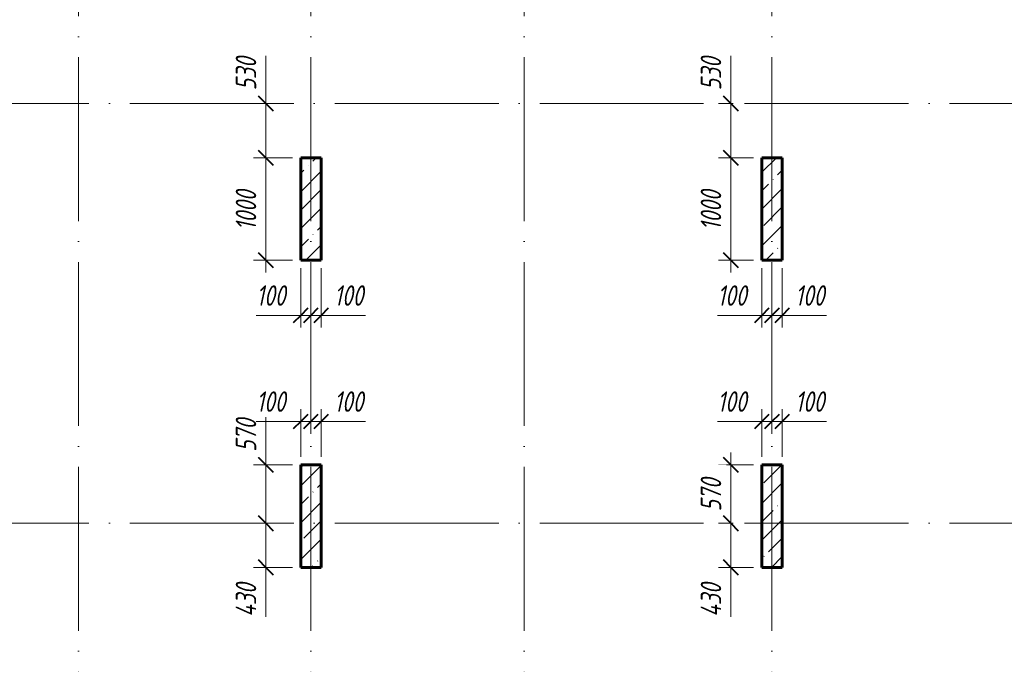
# Model space of a CAD drawing. Header units: millimetres. Extents: x 6092 to 73550, y -4371 to 20491.
# Tile 8 of 25: x 29658 to 39267, y 1923 to 8218. Entities that reach past the tile are written whole.
import ezdxf

# ---------------------------------------------------------------- set-up
doc = ezdxf.new("R2010")
doc.units = ezdxf.units.MM
doc.linetypes.add('ADSK_Линия сетки', pattern=[2000, 1600, -200, 0, -200])
for name, color, linetype, lineweight in [('A-____-____-DIMS', 211, 'Continuous', 9), ('A-____-____-DIMS-80', 211, 'Continuous', 9), ('S-COLS-____-MCUT', 52, 'Continuous', 40), ('S-COLS-____-OTLN', 52, 'Continuous', 18), ('S-GRID-____-OTLN', 1, 'Continuous', 9)]:
    doc.layers.add(name, color=color, linetype=linetype, lineweight=lineweight)
doc.styles.add('GOST Common_I_1', font='GOST_Common Italic.ttf', dxfattribs={"width": 0.8, "height": 200})
doc.dimstyles.new('ADSK_Округление_5мм__Узкий_', dxfattribs={"dimscale": 304.8, "dimtxt": 0.659918, "dimasz": 0.472441, "dimexe": 0.393701, "dimexo": 0.000861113, "dimgap": 0.104987, "dimtad": 1, "dimdec": 0, "dimlfac": 304.8, "dimrnd": 5, "dimdsep": 46, "dimtxsty": 'GOST Common_I_1', "dimblk1": 'OBLIQUE', "dimblk2": 'OBLIQUE', "dimsah": 1, "dimcen": 0.09, "dimdle": 0.393701, "dimazin": 0, "dimtfac": 1, "dimtdec": 4, "dimtix": 1, "dimtmove": 1, "dimatfit": 3, "dimfxl": 1, "dimtvp": 1, "dimtfill": 1, "dimtolj": 1, "dimtzin": 0, "dimlwd": 20, "dimlwe": 20, "dimarcsym": 2})
doc.dimstyles.new('ADSK_Округление_5мм__Узкий__1', dxfattribs={"dimscale": 304.8, "dimtxt": 0.659918, "dimasz": 0.472441, "dimexe": 0.393701, "dimexo": 0.000861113, "dimgap": 0.104987, "dimtad": 1, "dimdec": 0, "dimlfac": 304.8, "dimrnd": 5, "dimdsep": 46, "dimtxsty": 'GOST Common_I_1', "dimblk1": 'OBLIQUE', "dimblk2": 'OBLIQUE', "dimsah": 1, "dimcen": 0.09, "dimdle": 0.393701, "dimazin": 0, "dimtfac": 1, "dimtdec": 4, "dimtix": 1, "dimtmove": 0, "dimatfit": 3, "dimfxl": 1, "dimtvp": 1, "dimtfill": 1, "dimtolj": 1, "dimtzin": 0, "dimlwd": 20, "dimlwe": 20, "dimarcsym": 2})
pattern_1 = [(45, (16130.72, 8588.57), (-179.605, 179.605), []), (45, (16310.33, 8588.57), (-179.605, 179.605), [317.5, -63.5, 2.682, -60.818])]

# ---------------------------------------------------------------- blocks, each defined once
blk = doc.blocks.new('DIMBLOCK169-КЖ1_ПЭ_ВЭ2_Опалубка_Пилоны')
at = {"layer": 'A-____-____-DIMS-80', "lineweight": 40}
for p, q in [((36597.7, 3870), (36525.7, 3942)), ((36597.7, 3870), (36669.7, 3798)), ((36597.7, 3300), (36525.7, 3372)), ((36597.7, 3300), (36669.7, 3228))]:
    blk.add_line(p, q, dxfattribs=at)
at = {"layer": 'A-____-____-DIMS-80', "lineweight": 20}
for p, q in [((36597.7, 3990), (36597.7, 3300)), ((36597.7, 3870), (36477.7, 3870)), ((36597.7, 3870), (36820, 3870)), ((36597.7, 3300), (36477.7, 3300)), ((36597.7, 3300), (36619.5, 3300))]:
    blk.add_line(p, q, dxfattribs=at)
at = {"layer": 'A-____-____-DIMS-80', "color": 0, "lineweight": 20, "insert": (36304.3, 3416.2), "char_height": 200, "width": 405.013, "attachment_point": 1, "rotation": 90, "line_spacing_factor": 1.022761, "style": 'GOST Common_I_1', "bg_fill": 3, "box_fill_scale": 1.25, "bg_fill_color": 256, "bg_fill_true_color": 13158600, "bg_fill_transparency": 0}
blk.add_mtext('570', dxfattribs=at)
blk = doc.blocks.new('_Oblique')
at = {"color": 0, "linetype": 'ByBlock', "lineweight": -2}
blk.add_line((-0.5, -0.5), (0.5, 0.5), dxfattribs=at)
blk = doc.blocks.new('DIMBLOCK170-КЖ1_ПЭ_ВЭ2_Опалубка_Пилоны')
at = {"layer": 'A-____-____-DIMS-80', "lineweight": 40}
for p, q in [((36597.7, 3300), (36525.7, 3372)), ((36597.7, 3300), (36669.7, 3228)), ((36597.7, 2870), (36525.7, 2942)), ((36597.7, 2870), (36669.7, 2798))]:
    blk.add_line(p, q, dxfattribs=at)
at = {"layer": 'A-____-____-DIMS-80', "lineweight": 20}
for p, q in [((36597.7, 3300), (36477.7, 3300)), ((36597.7, 3300), (36597.7, 2750)), ((36597.7, 3300), (36619.5, 3300)), ((36597.7, 2781.7), (36597.7, 3085)), ((36597.7, 2870), (36477.7, 2870)), ((36597.7, 2870), (36820, 2870)), ((36597.7, 2387.1), (36597.7, 2781.7))]:
    blk.add_line(p, q, dxfattribs=at)
at = {"layer": 'A-____-____-DIMS-80', "color": 0, "lineweight": 20, "insert": (36304.3, 2387.1), "char_height": 200, "width": 425.469, "attachment_point": 1, "rotation": 90, "line_spacing_factor": 1.022761, "style": 'GOST Common_I_1', "bg_fill": 3, "box_fill_scale": 1.25, "bg_fill_color": 256, "bg_fill_true_color": 13158600, "bg_fill_transparency": 0}
blk.add_mtext('430', dxfattribs=at)
blk = doc.blocks.new('DIMBLOCK171-КЖ1_ПЭ_ВЭ2_Опалубка_Пилоны')
at = {"layer": 'A-____-____-DIMS-80', "lineweight": 20}
for p, q in [((36900, 4295.2), (36900, 4415.2)), ((36466.8, 4295.2), (36813.6, 4295.2)), ((36780, 4295.2), (37000, 4295.2)), ((36813.6, 4295.2), (36950, 4295.2)), ((36900, 4295.2), (36900, 3950)), ((37000, 4295.2), (37000, 4317)), ((37000, 4295.2), (37000, 4175.2))]:
    blk.add_line(p, q, dxfattribs=at)
at = {"layer": 'A-____-____-DIMS-80', "lineweight": 40}
for p, q in [((36900, 4295.2), (36972, 4367.2)), ((37000, 4295.2), (37072, 4367.2)), ((36900, 4295.2), (36828, 4223.2)), ((37000, 4295.2), (36928, 4223.2))]:
    blk.add_line(p, q, dxfattribs=at)
at = {"layer": 'A-____-____-DIMS-80', "color": 0, "lineweight": 20, "insert": (36466.8, 4588.6), "char_height": 200, "width": 368.194, "attachment_point": 1, "line_spacing_factor": 1.022761, "style": 'GOST Common_I_1', "bg_fill": 3, "box_fill_scale": 1.25, "bg_fill_color": 256, "bg_fill_true_color": 13158600, "bg_fill_transparency": 0}
blk.add_mtext('100', dxfattribs=at)
blk = doc.blocks.new('DIMBLOCK172-КЖ1_ПЭ_ВЭ2_Опалубка_Пилоны')
at = {"layer": 'A-____-____-DIMS-80', "lineweight": 40}
for p, q in [((37000, 4295.2), (37072, 4367.2)), ((37100, 4295.2), (37172, 4367.2)), ((37000, 4295.2), (36928, 4223.2)), ((37100, 4295.2), (37028, 4223.2))]:
    blk.add_line(p, q, dxfattribs=at)
at = {"layer": 'A-____-____-DIMS-80', "lineweight": 20}
for p, q in [((37100, 4295.2), (37100, 4415.2)), ((37000, 4295.2), (37000, 4317)), ((37000, 4295.2), (37220, 4295.2)), ((37000, 4295.2), (37000, 4175.2)), ((37186.4, 4295.2), (37050, 4295.2)), ((37100, 4295.2), (37100, 3950)), ((37533.2, 4295.2), (37186.4, 4295.2))]:
    blk.add_line(p, q, dxfattribs=at)
at = {"layer": 'A-____-____-DIMS-80', "color": 0, "lineweight": 20, "insert": (37226.4, 4588.6), "char_height": 200, "width": 368.194, "attachment_point": 1, "line_spacing_factor": 1.022761, "style": 'GOST Common_I_1', "bg_fill": 3, "box_fill_scale": 1.25, "bg_fill_color": 256, "bg_fill_true_color": 13158600, "bg_fill_transparency": 0}
blk.add_mtext('100', dxfattribs=at)
blk = doc.blocks.new('DIMBLOCK173-КЖ1_ПЭ_ВЭ2_Опалубка_Пилоны')
at = {"layer": 'A-____-____-DIMS-80', "lineweight": 20}
for p, q in [((32400, 5330.8), (32400, 5790)), ((31966.8, 5330.8), (32313.6, 5330.8)), ((32280, 5330.8), (32500, 5330.8)), ((32313.6, 5330.8), (32450, 5330.8)), ((32400, 5330.8), (32400, 5210.8)), ((32500, 5330.8), (32500, 5352.6)), ((32500, 5330.8), (32500, 5210.8))]:
    blk.add_line(p, q, dxfattribs=at)
at = {"layer": 'A-____-____-DIMS-80', "lineweight": 40}
for p, q in [((32400, 5330.8), (32472, 5402.8)), ((32500, 5330.8), (32572, 5402.8)), ((32400, 5330.8), (32328, 5258.8)), ((32500, 5330.8), (32428, 5258.8))]:
    blk.add_line(p, q, dxfattribs=at)
at = {"layer": 'A-____-____-DIMS-80', "color": 0, "lineweight": 20, "insert": (31966.8, 5624.2), "char_height": 200, "width": 368.194, "attachment_point": 1, "line_spacing_factor": 1.022761, "style": 'GOST Common_I_1', "bg_fill": 3, "box_fill_scale": 1.25, "bg_fill_color": 256, "bg_fill_true_color": 13158600, "bg_fill_transparency": 0}
blk.add_mtext('100', dxfattribs=at)
blk = doc.blocks.new('DIMBLOCK174-КЖ1_ПЭ_ВЭ2_Опалубка_Пилоны')
at = {"layer": 'A-____-____-DIMS-80', "lineweight": 20}
for p, q in [((32600, 5330.8), (32600, 5790)), ((32500, 5330.8), (32500, 5352.6)), ((32500, 5330.8), (32720, 5330.8)), ((32500, 5330.8), (32500, 5210.8)), ((32686.4, 5330.8), (32550, 5330.8)), ((32600, 5330.8), (32600, 5210.8)), ((33033.2, 5330.8), (32686.4, 5330.8))]:
    blk.add_line(p, q, dxfattribs=at)
at = {"layer": 'A-____-____-DIMS-80', "lineweight": 40}
for p, q in [((32500, 5330.8), (32572, 5402.8)), ((32600, 5330.8), (32672, 5402.8)), ((32500, 5330.8), (32428, 5258.8)), ((32600, 5330.8), (32528, 5258.8))]:
    blk.add_line(p, q, dxfattribs=at)
at = {"layer": 'A-____-____-DIMS-80', "color": 0, "lineweight": 20, "insert": (32726.4, 5624.2), "char_height": 200, "width": 368.194, "attachment_point": 1, "line_spacing_factor": 1.022761, "style": 'GOST Common_I_1', "bg_fill": 3, "box_fill_scale": 1.25, "bg_fill_color": 256, "bg_fill_true_color": 13158600, "bg_fill_transparency": 0}
blk.add_mtext('100', dxfattribs=at)
blk = doc.blocks.new('DIMBLOCK175-КЖ1_ПЭ_ВЭ2_Опалубка_Пилоны')
at = {"layer": 'A-____-____-DIMS-80', "lineweight": 20}
for p, q in [((36900, 5330.8), (36900, 5790)), ((36466.8, 5330.8), (36813.6, 5330.8)), ((36780, 5330.8), (37000, 5330.8)), ((36813.6, 5330.8), (36950, 5330.8)), ((36900, 5330.8), (36900, 5210.8)), ((37000, 5330.8), (37000, 5352.6)), ((37000, 5330.8), (37000, 5210.8))]:
    blk.add_line(p, q, dxfattribs=at)
at = {"layer": 'A-____-____-DIMS-80', "lineweight": 40}
for p, q in [((36900, 5330.8), (36972, 5402.8)), ((37000, 5330.8), (37072, 5402.8)), ((36900, 5330.8), (36828, 5258.8)), ((37000, 5330.8), (36928, 5258.8))]:
    blk.add_line(p, q, dxfattribs=at)
at = {"layer": 'A-____-____-DIMS-80', "color": 0, "lineweight": 20, "insert": (36466.8, 5624.2), "char_height": 200, "width": 368.194, "attachment_point": 1, "line_spacing_factor": 1.022761, "style": 'GOST Common_I_1', "bg_fill": 3, "box_fill_scale": 1.25, "bg_fill_color": 256, "bg_fill_true_color": 13158600, "bg_fill_transparency": 0}
blk.add_mtext('100', dxfattribs=at)
blk = doc.blocks.new('DIMBLOCK176-КЖ1_ПЭ_ВЭ2_Опалубка_Пилоны')
at = {"layer": 'A-____-____-DIMS-80', "lineweight": 20}
for p, q in [((37100, 5330.8), (37100, 5790)), ((37000, 5330.8), (37000, 5352.6)), ((37000, 5330.8), (37220, 5330.8)), ((37000, 5330.8), (37000, 5210.8)), ((37186.4, 5330.8), (37050, 5330.8)), ((37100, 5330.8), (37100, 5210.8)), ((37533.2, 5330.8), (37186.4, 5330.8))]:
    blk.add_line(p, q, dxfattribs=at)
at = {"layer": 'A-____-____-DIMS-80', "lineweight": 40}
for p, q in [((37000, 5330.8), (37072, 5402.8)), ((37100, 5330.8), (37172, 5402.8)), ((37000, 5330.8), (36928, 5258.8)), ((37100, 5330.8), (37028, 5258.8))]:
    blk.add_line(p, q, dxfattribs=at)
at = {"layer": 'A-____-____-DIMS-80', "color": 0, "lineweight": 20, "insert": (37226.4, 5624.2), "char_height": 200, "width": 368.194, "attachment_point": 1, "line_spacing_factor": 1.022761, "style": 'GOST Common_I_1', "bg_fill": 3, "box_fill_scale": 1.25, "bg_fill_color": 256, "bg_fill_true_color": 13158600, "bg_fill_transparency": 0}
blk.add_mtext('100', dxfattribs=at)
blk = doc.blocks.new('DIMBLOCK279-КЖ1_ПЭ_ВЭ2_Опалубка_Пилоны')
at = {"layer": 'A-____-____-DIMS-80', "lineweight": 20}
for p, q in [((32059.6, 4335.8), (32059.6, 3958.2)), ((32059.6, 3990), (32059.6, 3300)), ((32059.6, 3958.2), (32059.6, 3585)), ((32059.6, 3870), (31939.6, 3870)), ((32059.6, 3870), (32320, 3870)), ((32059.6, 3300), (31939.6, 3300)), ((32059.6, 3300), (32081.4, 3300))]:
    blk.add_line(p, q, dxfattribs=at)
at = {"layer": 'A-____-____-DIMS-80', "lineweight": 40}
for p, q in [((32059.6, 3870), (31987.6, 3942)), ((32059.6, 3870), (32131.6, 3798)), ((32059.6, 3300), (31987.6, 3372)), ((32059.6, 3300), (32131.6, 3228))]:
    blk.add_line(p, q, dxfattribs=at)
at = {"layer": 'A-____-____-DIMS-80', "color": 0, "lineweight": 20, "insert": (31766.2, 3998.2), "char_height": 200, "width": 405.013, "attachment_point": 1, "rotation": 90, "line_spacing_factor": 1.022761, "style": 'GOST Common_I_1', "bg_fill": 3, "box_fill_scale": 1.25, "bg_fill_color": 256, "bg_fill_true_color": 13158600, "bg_fill_transparency": 0}
blk.add_mtext('570', dxfattribs=at)
blk = doc.blocks.new('DIMBLOCK280-КЖ1_ПЭ_ВЭ2_Опалубка_Пилоны')
at = {"layer": 'A-____-____-DIMS-80', "lineweight": 40}
for p, q in [((32059.6, 3300), (31987.6, 3372)), ((32059.6, 3300), (32131.6, 3228)), ((32059.6, 2870), (31987.6, 2942)), ((32059.6, 2870), (32131.6, 2798))]:
    blk.add_line(p, q, dxfattribs=at)
at = {"layer": 'A-____-____-DIMS-80', "lineweight": 20}
for p, q in [((32059.6, 3300), (31939.6, 3300)), ((32059.6, 3300), (32059.6, 2750)), ((32059.6, 3300), (32081.4, 3300)), ((32059.6, 2781.7), (32059.6, 3085)), ((32059.6, 2870), (31939.6, 2870)), ((32059.6, 2870), (32320, 2870)), ((32059.6, 2387.1), (32059.6, 2781.7))]:
    blk.add_line(p, q, dxfattribs=at)
at = {"layer": 'A-____-____-DIMS-80', "color": 0, "lineweight": 20, "insert": (31766.2, 2387.1), "char_height": 200, "width": 425.469, "attachment_point": 1, "rotation": 90, "line_spacing_factor": 1.022761, "style": 'GOST Common_I_1', "bg_fill": 3, "box_fill_scale": 1.25, "bg_fill_color": 256, "bg_fill_true_color": 13158600, "bg_fill_transparency": 0}
blk.add_mtext('430', dxfattribs=at)
blk = doc.blocks.new('DIMBLOCK281-КЖ1_ПЭ_ВЭ2_Опалубка_Пилоны')
at = {"layer": 'A-____-____-DIMS-80', "lineweight": 20}
for p, q in [((32400, 4295.2), (32400, 4415.2)), ((31966.8, 4295.2), (32313.6, 4295.2)), ((32280, 4295.2), (32500, 4295.2)), ((32313.6, 4295.2), (32450, 4295.2)), ((32400, 4295.2), (32400, 3950)), ((32500, 4295.2), (32500, 4317)), ((32500, 4295.2), (32500, 4175.2))]:
    blk.add_line(p, q, dxfattribs=at)
at = {"layer": 'A-____-____-DIMS-80', "lineweight": 40}
for p, q in [((32400, 4295.2), (32472, 4367.2)), ((32500, 4295.2), (32572, 4367.2)), ((32400, 4295.2), (32328, 4223.2)), ((32500, 4295.2), (32428, 4223.2))]:
    blk.add_line(p, q, dxfattribs=at)
at = {"layer": 'A-____-____-DIMS-80', "color": 0, "lineweight": 20, "insert": (31966.8, 4588.6), "char_height": 200, "width": 368.194, "attachment_point": 1, "line_spacing_factor": 1.022761, "style": 'GOST Common_I_1', "bg_fill": 3, "box_fill_scale": 1.25, "bg_fill_color": 256, "bg_fill_true_color": 13158600, "bg_fill_transparency": 0}
blk.add_mtext('100', dxfattribs=at)
blk = doc.blocks.new('DIMBLOCK282-КЖ1_ПЭ_ВЭ2_Опалубка_Пилоны')
at = {"layer": 'A-____-____-DIMS-80', "lineweight": 40}
for p, q in [((32500, 4295.2), (32572, 4367.2)), ((32600, 4295.2), (32672, 4367.2)), ((32500, 4295.2), (32428, 4223.2)), ((32600, 4295.2), (32528, 4223.2))]:
    blk.add_line(p, q, dxfattribs=at)
at = {"layer": 'A-____-____-DIMS-80', "lineweight": 20}
for p, q in [((32600, 4295.2), (32600, 4415.2)), ((32500, 4295.2), (32500, 4317)), ((32500, 4295.2), (32720, 4295.2)), ((32500, 4295.2), (32500, 4175.2)), ((32686.4, 4295.2), (32550, 4295.2)), ((32600, 4295.2), (32600, 3950)), ((33033.2, 4295.2), (32686.4, 4295.2))]:
    blk.add_line(p, q, dxfattribs=at)
at = {"layer": 'A-____-____-DIMS-80', "color": 0, "lineweight": 20, "insert": (32726.4, 4588.6), "char_height": 200, "width": 368.194, "attachment_point": 1, "line_spacing_factor": 1.022761, "style": 'GOST Common_I_1', "bg_fill": 3, "box_fill_scale": 1.25, "bg_fill_color": 256, "bg_fill_true_color": 13158600, "bg_fill_transparency": 0}
blk.add_mtext('100', dxfattribs=at)
blk = doc.blocks.new('DIMBLOCK283-КЖ1_ПЭ_ВЭ2_Опалубка_Пилоны')
at = {"layer": 'A-____-____-DIMS-80', "lineweight": 20}
for p, q in [((32059.6, 7865.8), (32059.6, 7488.2)), ((32059.6, 7520), (32059.6, 6870)), ((32059.6, 7400), (31939.6, 7400)), ((32059.6, 7488.2), (32059.6, 7135)), ((32059.6, 7400), (32081.4, 7400)), ((32059.6, 6870), (31939.6, 6870)), ((32059.6, 6870), (32320, 6870))]:
    blk.add_line(p, q, dxfattribs=at)
at = {"layer": 'A-____-____-DIMS-80', "lineweight": 40}
for p, q in [((32059.6, 7400), (31987.6, 7472)), ((32059.6, 7400), (32131.6, 7328)), ((32059.6, 6870), (31987.6, 6942)), ((32059.6, 6870), (32131.6, 6798))]:
    blk.add_line(p, q, dxfattribs=at)
at = {"layer": 'A-____-____-DIMS-80', "color": 0, "lineweight": 20, "insert": (31766.2, 7528.2), "char_height": 200, "width": 405.013, "attachment_point": 1, "rotation": 90, "line_spacing_factor": 1.022761, "style": 'GOST Common_I_1', "bg_fill": 3, "box_fill_scale": 1.25, "bg_fill_color": 256, "bg_fill_true_color": 13158600, "bg_fill_transparency": 0}
blk.add_mtext('530', dxfattribs=at)
blk = doc.blocks.new('DIMBLOCK284-КЖ1_ПЭ_ВЭ2_Опалубка_Пилоны')
at = {"layer": 'A-____-____-DIMS-80', "lineweight": 40}
for p, q in [((32059.6, 6870), (31987.6, 6942)), ((32059.6, 6870), (32131.6, 6798)), ((32059.6, 5870), (31987.6, 5942)), ((32059.6, 5870), (32131.6, 5798))]:
    blk.add_line(p, q, dxfattribs=at)
at = {"layer": 'A-____-____-DIMS-80', "lineweight": 20}
for p, q in [((32059.6, 6870), (31939.6, 6870)), ((32059.6, 6870), (32059.6, 5750)), ((32059.6, 6870), (32320, 6870)), ((32059.6, 5870), (31939.6, 5870)), ((32059.6, 5870), (32320, 5870))]:
    blk.add_line(p, q, dxfattribs=at)
at = {"layer": 'A-____-____-DIMS-80', "color": 0, "lineweight": 20, "insert": (31766.2, 6160.3), "char_height": 200, "width": 503.198, "attachment_point": 1, "rotation": 90, "line_spacing_factor": 1.022761, "style": 'GOST Common_I_1', "bg_fill": 3, "box_fill_scale": 1.25, "bg_fill_color": 256, "bg_fill_true_color": 13158600, "bg_fill_transparency": 0}
blk.add_mtext('1000', dxfattribs=at)
blk = doc.blocks.new('DIMBLOCK285-КЖ1_ПЭ_ВЭ2_Опалубка_Пилоны')
at = {"layer": 'A-____-____-DIMS-80', "lineweight": 20}
for p, q in [((36597.7, 7865.8), (36597.7, 7488.2)), ((36597.7, 7520), (36597.7, 6870)), ((36597.7, 7400), (36477.7, 7400)), ((36597.7, 7488.2), (36597.7, 7135)), ((36597.7, 7400), (36619.5, 7400)), ((36597.7, 6870), (36477.7, 6870)), ((36597.7, 6870), (36820, 6870))]:
    blk.add_line(p, q, dxfattribs=at)
at = {"layer": 'A-____-____-DIMS-80', "lineweight": 40}
for p, q in [((36597.7, 7400), (36525.7, 7472)), ((36597.7, 7400), (36669.7, 7328)), ((36597.7, 6870), (36525.7, 6942)), ((36597.7, 6870), (36669.7, 6798))]:
    blk.add_line(p, q, dxfattribs=at)
at = {"layer": 'A-____-____-DIMS-80', "color": 0, "lineweight": 20, "insert": (36304.3, 7528.2), "char_height": 200, "width": 405.013, "attachment_point": 1, "rotation": 90, "line_spacing_factor": 1.022761, "style": 'GOST Common_I_1', "bg_fill": 3, "box_fill_scale": 1.25, "bg_fill_color": 256, "bg_fill_true_color": 13158600, "bg_fill_transparency": 0}
blk.add_mtext('530', dxfattribs=at)
blk = doc.blocks.new('DIMBLOCK286-КЖ1_ПЭ_ВЭ2_Опалубка_Пилоны')
at = {"layer": 'A-____-____-DIMS-80', "lineweight": 40}
for p, q in [((36597.7, 6870), (36525.7, 6942)), ((36597.7, 6870), (36669.7, 6798)), ((36597.7, 5870), (36525.7, 5942)), ((36597.7, 5870), (36669.7, 5798))]:
    blk.add_line(p, q, dxfattribs=at)
at = {"layer": 'A-____-____-DIMS-80', "lineweight": 20}
for p, q in [((36597.7, 6870), (36477.7, 6870)), ((36597.7, 6870), (36597.7, 5750)), ((36597.7, 6870), (36820, 6870)), ((36597.7, 5870), (36477.7, 5870)), ((36597.7, 5870), (36820, 5870))]:
    blk.add_line(p, q, dxfattribs=at)
at = {"layer": 'A-____-____-DIMS-80', "color": 0, "lineweight": 20, "insert": (36304.3, 6160.3), "char_height": 200, "width": 503.198, "attachment_point": 1, "rotation": 90, "line_spacing_factor": 1.022761, "style": 'GOST Common_I_1', "bg_fill": 3, "box_fill_scale": 1.25, "bg_fill_color": 256, "bg_fill_true_color": 13158600, "bg_fill_transparency": 0}
blk.add_mtext('1000', dxfattribs=at)

msp = doc.modelspace()

# ---------------------------------------------------------------- hatches: boundary and pattern name
at = {"layer": 'S-COLS-____-OTLN', "lineweight": 9}
h = msp.add_hatch(dxfattribs=at)
h.set_pattern_fill('FP_1', color=256, style=0, pattern_type=2)
h.set_pattern_definition(pattern_1)
h.paths.add_polyline_path([(32600, 5870), (32600, 6870), (32400, 6870), (32400, 5870)])
h = msp.add_hatch(dxfattribs=at)
h.set_pattern_fill('FP_1', color=256, style=0, pattern_type=2)
h.set_pattern_definition(pattern_1)
h.paths.add_polyline_path([(37100, 5870), (37100, 6870), (36900, 6870), (36900, 5870)])
h = msp.add_hatch(dxfattribs=at)
h.set_pattern_fill('FP_1', color=256, style=0, pattern_type=2)
h.set_pattern_definition(pattern_1)
h.paths.add_polyline_path([(32400, 2869.9996), (32600, 2869.9996), (32600, 3869.9996), (32400, 3869.9996)])
h = msp.add_hatch(dxfattribs=at)
h.set_pattern_fill('FP_1', color=256, style=0, pattern_type=2)
h.set_pattern_definition(pattern_1)
h.paths.add_polyline_path([(36900, 2869.9996), (37100, 2869.9996), (37100, 3869.9996), (36900, 3869.9996)])

# ---------------------------------------------------------------- linework, layer by layer
at = {"layer": 'S-COLS-____-MCUT', "lineweight": 60}
for p, q in [((32600, 6870), (32400, 6870)), ((32400, 6870), (32400, 5870)), ((32600, 5870), (32600, 6870)), ((37100, 6870), (36900, 6870)), ((36900, 6870), (36900, 5870)), ((37100, 5870), (37100, 6870)), ((32400, 5870), (32600, 5870)), ((36900, 5870), (37100, 5870)), ((32600, 3869.9996), (32400, 3869.9996)), ((32400, 3869.9996), (32400, 2869.9996)), ((32600, 2869.9996), (32600, 3869.9996)), ((37100, 3869.9996), (36900, 3869.9996)), ((36900, 3869.9996), (36900, 2869.9996)), ((37100, 2869.9996), (37100, 3869.9996)), ((32400, 2869.9996), (32600, 2869.9996)), ((36900, 2869.9996), (37100, 2869.9996))]:
    msp.add_line(p, q, dxfattribs=at)
at = {"layer": 'S-GRID-____-OTLN', "linetype": 'ADSK_Линия сетки'}
for p, q in [((30230, 19851.1002), (30230, -3717.186)), ((32500, 19851.1002), (32500, -3717.186)), ((34580, 19851.1002), (34580, -3717.186)), ((37000, 19851.1002), (37000, -3717.186)), ((6731.5249, 7400), (72652.3528, 7400)), ((6731.5249, 3300), (72652.3528, 3300))]:
    msp.add_line(p, q, dxfattribs=at)

# ---------------------------------------------------------------- next in the draw order: dimensions: what is measured, and where the dimension line sits
at = {"layer": 'A-____-____-DIMS', "lineweight": 20}
for base, p1, p2, override, picture, middle in [((32059.5757, 6870), (32161.3991, 7400), (32400, 6870), {"dimpost": '<>', "dimfxl": 581.231778}, 'DIMBLOCK283-КЖ1_ПЭ_ВЭ2_Опалубка_Пилоны', (31899.5434, 7730.7511)), ((36597.7011, 6870), (36699.5245, 7400), (36900, 6870), {"dimpost": '<>', "dimfxl": 566.648397}, 'DIMBLOCK285-КЖ1_ПЭ_ВЭ2_Опалубка_Пилоны', (36437.6688, 7730.7511)), ((32059.5757, 3300), (32400, 3869.9996), (32161.3991, 3300), {"dimpost": '<>', "dimfxl": 617.923883}, 'DIMBLOCK279-КЖ1_ПЭ_ВЭ2_Опалубка_Пилоны', (31899.5434, 4200.7507))]:
    dim = msp.add_linear_dim(base=base, p1=p1, p2=p2, angle=90, dimstyle='ADSK_Округление_5мм__Узкий_', override=override, dxfattribs=at)
    dim.commit()
    dim.dimension.update_dxf_attribs({"geometry": picture, "text_midpoint": middle, "dimtype": 160, "text_rotation": 90})
for base, p1, p2, override, picture, middle in [((32500, 5330.8208), (32400, 5870), (32500, 5432.6441), {"dimpost": '<>', "dimfxl": 448.642553}, 'DIMBLOCK173-КЖ1_ПЭ_ВЭ2_Опалубка_Пилоны', (32150.8673, 5490.8531)), ((37000, 5330.8208), (36900, 5870), (37000, 5432.6441), {"dimpost": '<>', "dimfxl": 448.642585}, 'DIMBLOCK175-КЖ1_ПЭ_ВЭ2_Опалубка_Пилоны', (36650.8673, 5490.8531))]:
    dim = msp.add_linear_dim(base=base, p1=p1, p2=p2, dimstyle='ADSK_Округление_5мм__Узкий_', override=override, dxfattribs=at)
    dim.commit()
    dim.dimension.update_dxf_attribs({"geometry": picture, "text_midpoint": middle, "dimtype": 160})
dim = msp.add_linear_dim(base=(36597.7011, 3300), p1=(36900, 3869.9996), p2=(36699.5245, 3300), angle=90, dimstyle='ADSK_Округление_5мм__Узкий__1', override={"dimpost": '<>', "dimfxl": 604.226798}, dxfattribs=at)
dim.commit()
dim.dimension.update_dxf_attribs({"geometry": 'DIMBLOCK169-КЖ1_ПЭ_ВЭ2_Опалубка_Пилоны', "text_midpoint": (36464.4132, 3584.9998)})

# ---------------------------------------------------------------- next in the draw order: dimensions: what is measured, and where the dimension line sits
for base, p1, p2, override, picture, middle in [((32600, 5330.8208), (32500, 5432.6441), (32600, 5870), {"dimpost": '<>', "dimfxl": 448.642553}, 'DIMBLOCK174-КЖ1_ПЭ_ВЭ2_Опалубка_Пилоны', (32910.4984, 5490.8531)), ((37100, 5330.8208), (37000, 5432.6441), (37100, 5870), {"dimpost": '<>', "dimfxl": 448.642585}, 'DIMBLOCK176-КЖ1_ПЭ_ВЭ2_Опалубка_Пилоны', (37410.4984, 5490.8531)), ((32500, 4295.1994), (32400, 3869.9996), (32500, 4397.0228), {"dimpost": '<>', "dimfxl": 536.426528}, 'DIMBLOCK281-КЖ1_ПЭ_ВЭ2_Опалубка_Пилоны', (32150.8673, 4455.2317)), ((37000, 4295.1994), (36900, 3869.9996), (37000, 4397.0228), {"dimpost": '<>', "dimfxl": 536.426496}, 'DIMBLOCK171-КЖ1_ПЭ_ВЭ2_Опалубка_Пилоны', (36650.8673, 4455.2317))]:
    dim = msp.add_linear_dim(base=base, p1=p1, p2=p2, dimstyle='ADSK_Округление_5мм__Узкий_', override=override, dxfattribs=at)
    dim.commit()
    dim.dimension.update_dxf_attribs({"geometry": picture, "text_midpoint": middle, "dimtype": 160})
for base, p1, p2, override, picture, middle in [((32059.5757, 2869.9996), (32161.3991, 3300), (32400, 2869.9996), {"dimpost": '<>', "dimfxl": 491.762872}, 'DIMBLOCK280-КЖ1_ПЭ_ВЭ2_Опалубка_Пилоны', (31899.5434, 2599.8631)), ((36597.7011, 2869.9996), (36699.5245, 3300), (36900, 2869.9996), {"dimpost": '<>', "dimfxl": 474.437303}, 'DIMBLOCK170-КЖ1_ПЭ_ВЭ2_Опалубка_Пилоны', (36437.6688, 2599.8631))]:
    dim = msp.add_linear_dim(base=base, p1=p1, p2=p2, angle=90, dimstyle='ADSK_Округление_5мм__Узкий_', override=override, dxfattribs=at)
    dim.commit()
    dim.dimension.update_dxf_attribs({"geometry": picture, "text_midpoint": middle, "dimtype": 160, "text_rotation": 90})

# ---------------------------------------------------------------- next in the draw order: dimensions: what is measured, and where the dimension line sits
for base, p1, p2, picture, middle in [((32059.5757, 5870), (32400, 6870), (32400, 5870), 'DIMBLOCK284-КЖ1_ПЭ_ВЭ2_Опалубка_Пилоны', (31927.5757, 6370)), ((36597.7011, 5870), (36900, 6870), (36900, 5870), 'DIMBLOCK286-КЖ1_ПЭ_ВЭ2_Опалубка_Пилоны', (36465.7011, 6370))]:
    dim = msp.add_linear_dim(base=base, p1=p1, p2=p2, angle=90, dimstyle='ADSK_Округление_5мм__Узкий__1', override={"dimpost": '<>', "dimfxl": 1000}, dxfattribs=at)
    dim.commit()
    dim.dimension.update_dxf_attribs({"geometry": picture, "text_midpoint": middle})
for base, p1, p2, override, picture, middle in [((32600, 4295.1994), (32500, 4397.0228), (32600, 3869.9996), {"dimpost": '<>', "dimfxl": 536.426528}, 'DIMBLOCK282-КЖ1_ПЭ_ВЭ2_Опалубка_Пилоны', (32910.4984, 4455.2317)), ((37100, 4295.1994), (37000, 4397.0228), (37100, 3869.9996), {"dimpost": '<>', "dimfxl": 536.426496}, 'DIMBLOCK172-КЖ1_ПЭ_ВЭ2_Опалубка_Пилоны', (37410.4984, 4455.2317))]:
    dim = msp.add_linear_dim(base=base, p1=p1, p2=p2, dimstyle='ADSK_Округление_5мм__Узкий_', override=override, dxfattribs=at)
    dim.commit()
    dim.dimension.update_dxf_attribs({"geometry": picture, "text_midpoint": middle, "dimtype": 160})

doc.saveas('drawing.dxf')
